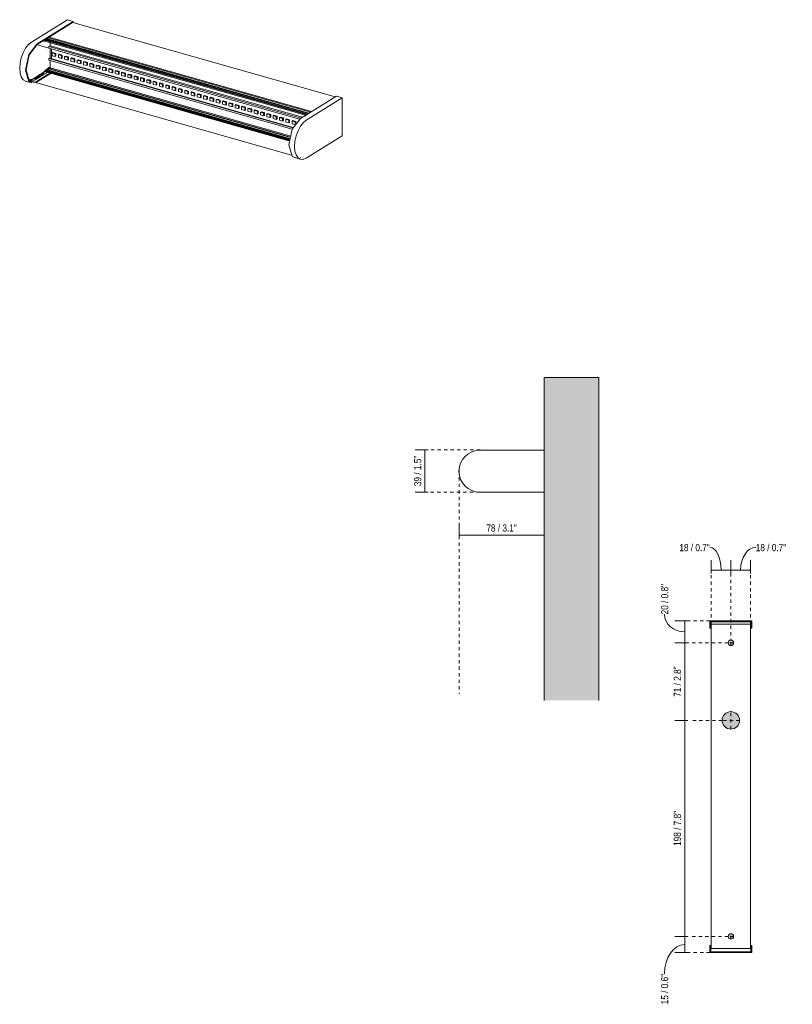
# Model space of a CAD drawing. Header units: millimetres. Extents: x -3389 to -2431, y 24 to 6766.
# Tile 1 of 2: x -3141 to -2431, y 24 to 929. Entities that reach past the tile are written whole.
import ezdxf

# ---------------------------------------------------------------- set-up
doc = ezdxf.new("R2010")
doc.units = ezdxf.units.MM
doc.linetypes.add('Dash', pattern=[6, 3, -3])
for name, color, linetype, lineweight in [('Cotas', 7, 'Continuous', 9), ('Cotas-3', 7, 'Continuous', 9), ('Elementos de detalle', 7, 'Continuous', 9), ('Lighthing Fixture Detail Wide Black', 7, 'Continuous', 20), ('Luminarias', 7, 'Continuous', 20), ('Muros', 7, 'Continuous', 9), ('Patrón de corte', 7, 'Continuous', 9)]:
    doc.layers.add(name, color=color, linetype=linetype, lineweight=lineweight)
doc.layers.add('Lighthing Fixture Dim Grey Dash', color=7, linetype='Dash', lineweight=9, true_color=0xd2d2d2)
doc.styles.add('Arial Narrow', font='ARIALN.TTF', dxfattribs={"height": 6.6})
doc.dimstyles.new('FARO_-_2_2mm_Arial_Narrow_mm_Inch_Left', dxfattribs={"dimscale": 304.8, "dimtxt": 6.754644, "dimasz": 0, "dimexe": 0.029528, "dimexo": 0.0625, "dimgap": 0.004921, "dimtad": 1, "dimdec": 0, "dimzin": 0, "dimdsep": 46, "dimtxsty": 'Arial Narrow', "dimblk1": 'NONE', "dimblk2": 'NONE', "dimsah": 1, "dimcen": 0.09, "dimadec": 0, "dimazin": 0, "dimtfac": 1, "dimtdec": 4, "dimtix": 1, "dimtmove": 0, "dimatfit": 3, "dimfxl": 0.009843, "dimfxlon": 1, "dimtvp": 1, "dimtolj": 1, "dimtzin": 0, "dimarcsym": 2})
doc.dimstyles.new('FARO_-_2_2mm_Arial_Narrow_mm_Inch_Left_1', dxfattribs={"dimscale": 304.8, "dimtxt": 6.754644, "dimasz": 0, "dimexe": 0.029528, "dimexo": 0.0625, "dimgap": 0.004921, "dimtad": 1, "dimdec": 0, "dimzin": 0, "dimdsep": 46, "dimtxsty": 'Arial Narrow', "dimblk1": 'NONE', "dimblk2": 'NONE', "dimsah": 1, "dimcen": 0.09, "dimadec": 0, "dimazin": 0, "dimtfac": 1, "dimtdec": 4, "dimtix": 1, "dimtmove": 1, "dimatfit": 3, "dimfxl": 0.009843, "dimfxlon": 1, "dimtvp": 1, "dimtolj": 1, "dimtzin": 0, "dimarcsym": 2})

# ---------------------------------------------------------------- blocks, each defined once
blk = doc.blocks.new('63520 - 63520 TIDE 300 Black wall lamp-581954-00 Isometrico PDF')
at = {"layer": 'Luminarias', "color": 9, "lineweight": 9, "true_color": 0xc0c0c0}
for p, q in [((-7443.52, 907.94), (-7410.47, 928.53)), ((-7438.13, 906.41), (-7405.08, 927)), ((-7438.13, 905.7), (-7405.08, 926.28)), ((-7410.47, 928.53), (-7405.08, 927)), ((-7405.54, 926), (-7164.64, 857.63)), ((-7405.08, 927), (-7405.08, 926.28)), ((-7197.27, 837.16), (-7438.3, 905.56)), ((-7427.21, 912.49), (-7186.31, 844.13)), ((-7186.23, 844.17), (-7427.14, 912.54)), ((-7448.77, 871.96), (-7448.19, 871.79)), ((-7448.19, 871.79), (-7443.38, 870.43)), ((-7445.44, 872.51), (-7445.31, 872.53)), ((-7444.94, 872.41), (-7204.78, 804.25)), ((-7163.39, 858.41), (-7196.43, 837.82)), ((-7158, 856.88), (-7191.04, 836.29)), ((-7163.39, 858.41), (-7158, 856.88)), ((-7158, 821.95), (-7158, 856.88)), ((-7191.04, 801.36), (-7158, 821.95)), ((-7201.69, 801.84), (-7196.88, 800.47)), ((-7196.88, 800.47), (-7196.3, 800.31)), ((-7196.68, 801.95), (-7196.28, 801.84))]:
    blk.add_line(p, q, dxfattribs=at)
at = {"layer": 'Luminarias', "color": 7, "lineweight": 9, "true_color": 0xfbfbfb}
for p, q in [((-7431.97, 909.39), (-7432.09, 909.46)), ((-7431.14, 908.79), (-7431.34, 908.8)), ((-7430.87, 908.87), (-7431.1, 908.79)), ((-7430.65, 909.01), (-7430.84, 908.88)), ((-7430.6, 909.05), (-7430.65, 909.01)), ((-7427.52, 910.35), (-7429.14, 909.77)), ((-7427.4, 910.49), (-7427.52, 910.35)), ((-7188.77, 842.59), (-7427.52, 910.35)), ((-7426.26, 908.95), (-7426.26, 910.17)), ((-7426.26, 907.77), (-7426.26, 907.82)), ((-7426.26, 907.57), (-7426.26, 907.77)), ((-7426.26, 907.41), (-7426.26, 907.56)), ((-7426.26, 907.36), (-7426.26, 907.41)), ((-7204.08, 827.88), (-7427.38, 891.25)), ((-7431.76, 878.54), (-7440.02, 873.39)), ((-7428.35, 877.57), (-7437.24, 872.04)), ((-7429.14, 877.8), (-7436.97, 872.93)), ((-7431.8, 880.5), (-7431.61, 880.62)), ((-7431.33, 878.81), (-7431.71, 878.57)), ((-7431.61, 880.62), (-7431.08, 880.95)), ((-7430.77, 879.15), (-7431.33, 878.81)), ((-7431.08, 880.95), (-7430.6, 881.25)), ((-7430.12, 879.56), (-7430.77, 879.15)), ((-7430.6, 881.25), (-7430.18, 881.51)), ((-7430.17, 881.51), (-7430.4, 881.3)), ((-7430.4, 881.3), (-7430.4, 881.2)), ((-7206.88, 817.87), (-7430.4, 881.3)), ((-7430.4, 881.19), (-7430.4, 880.76)), ((-7430.4, 880.76), (-7430.4, 880.54)), ((-7430.4, 880.54), (-7430.09, 880.67)), ((-7206.99, 817.14), (-7430.4, 880.54)), ((-7430.18, 881.51), (-7429.84, 881.72)), ((-7429.9, 881.74), (-7430.17, 881.51)), ((-7429.41, 880), (-7430.12, 879.56)), ((-7430.09, 880.67), (-7429.44, 880.92)), ((-7429.72, 881.9), (-7429.9, 881.74)), ((-7429.84, 881.72), (-7429.61, 881.87)), ((-7427.69, 883.67), (-7429.72, 881.9)), ((-7429.61, 881.87), (-7428.83, 882.35)), ((-7429.44, 880.92), (-7428.88, 881.14)), ((-7429.13, 880.18), (-7429.41, 880)), ((-7428.72, 878.06), (-7429.14, 877.8)), ((-7428.83, 882.49), (-7427.83, 883.39)), ((-7428.83, 881.65), (-7428.83, 882.49)), ((-7206.62, 819.43), (-7428.83, 882.49)), ((-7428.83, 881.44), (-7428.83, 881.65)), ((-7428.83, 881.16), (-7428.83, 881.43)), ((-7428.16, 878.41), (-7428.71, 878.07)), ((-7427.92, 877.84), (-7428.34, 877.58)), ((-7427.51, 878.82), (-7428.15, 878.42)), ((-7427.37, 878.19), (-7427.91, 877.85)), ((-7206.43, 820.56), (-7427.83, 883.39)), ((-7427.19, 883.24), (-7427.69, 883.67)), ((-7206.38, 820.86), (-7427.69, 883.67)), ((-7426.8, 879.26), (-7427.5, 878.82)), ((-7427.37, 883.26), (-7427.29, 883.31)), ((-7426.72, 878.59), (-7427.36, 878.19)), ((-7427.02, 883.48), (-7426.26, 883.95)), ((-7426.51, 879.44), (-7426.79, 879.26)), ((-7426.01, 879.03), (-7426.68, 878.62)), ((-7426.26, 884.31), (-7426.26, 884.36)), ((-7426.26, 883.26), (-7426.26, 884.31)), ((-7425.72, 879.21), (-7426, 879.04)), ((-7444.61, 873.56), (-7442.45, 873.48)), ((-7443.64, 873.17), (-7443.07, 873.49)), ((-7440.9, 872.91), (-7441.66, 872.59)), ((-7440.02, 873.39), (-7440.89, 872.91)), ((-7438.13, 872.2), (-7438.84, 871.89)), ((-7438.07, 872.24), (-7438.13, 872.2)), ((-7436.99, 872.91), (-7438.03, 872.26)), ((-7437.28, 872.01), (-7437.85, 871.66))]:
    blk.add_line(p, q, dxfattribs=at)
at = {"layer": 'Luminarias', "color": 7, "lineweight": 9, "true_color": 0xefefef}
for p, q in [((-7431.73, 909.12), (-7431.97, 909.39)), ((-7431.35, 908.8), (-7191.67, 840.78)), ((-7430.32, 909.34), (-7430.58, 909.07)), ((-7430.4, 910.13), (-7428.56, 910.82)), ((-7430.4, 910.51), (-7430.4, 910.13)), ((-7189.92, 841.88), (-7430.4, 910.13)), ((-7429.14, 909.77), (-7430.32, 909.34)), ((-7190.76, 841.35), (-7430.32, 909.34)), ((-7189.08, 842.4), (-7429.99, 910.77)), ((-7428.83, 910.9), (-7428.83, 911.49)), ((-7188.58, 842.71), (-7428.83, 910.9)), ((-7187.15, 843.6), (-7428.06, 911.97)), ((-7427.38, 903.95), (-7426.26, 904.65)), ((-7426.26, 907.82), (-7426.26, 908.95)), ((-7426.26, 904.65), (-7426.26, 907.36)), ((-7194.67, 838.92), (-7426.26, 904.65)), ((-7427.38, 902.36), (-7427.38, 903.95)), ((-7195.78, 838.22), (-7427.38, 903.95)), ((-7197.37, 837.09), (-7427.38, 902.36)), ((-7426.26, 892.92), (-7426.26, 902.04)), ((-7425.16, 892.61), (-7425.16, 901.73)), ((-7423.92, 898.39), (-7424.59, 897.98)), ((-7421.69, 897.15), (-7424.59, 897.98)), ((-7424.59, 897.98), (-7424.59, 895.44)), ((-7424.59, 895.44), (-7421.69, 894.61)), ((-7423.92, 898.39), (-7421.02, 897.57)), ((-7421.02, 897.57), (-7421.69, 897.15)), ((-7421.69, 894.61), (-7421.69, 897.15)), ((-7421.02, 897.57), (-7421.02, 895.03)), ((-7418.12, 896.75), (-7418.79, 896.33)), ((-7415.89, 895.51), (-7418.79, 896.33)), ((-7418.79, 896.33), (-7418.79, 893.79)), ((-7418.12, 896.75), (-7415.21, 895.92)), ((-7415.21, 895.92), (-7415.89, 895.51)), ((-7415.89, 892.97), (-7415.89, 895.51)), ((-7415.21, 895.92), (-7415.21, 893.38)), ((-7427.38, 892.84), (-7426.93, 893.12)), ((-7427.38, 891.25), (-7427.38, 892.84)), ((-7203.38, 829.27), (-7427.38, 892.84)), ((-7203.2, 829.62), (-7426.93, 893.12)), ((-7426.26, 884.36), (-7426.26, 890.91)), ((-7421.69, 894.61), (-7421.02, 895.03)), ((-7418.79, 893.79), (-7415.89, 892.97)), ((-7415.89, 892.97), (-7415.21, 893.38)), ((-7415.21, 893.38), (-7415.25, 893.39)), ((-7412.31, 895.1), (-7412.99, 894.68)), ((-7410.08, 893.86), (-7412.99, 894.68)), ((-7412.99, 894.68), (-7412.99, 892.14)), ((-7412.99, 892.14), (-7410.08, 891.32)), ((-7412.31, 895.1), (-7409.41, 894.28)), ((-7409.41, 894.28), (-7410.08, 893.86)), ((-7410.08, 891.34), (-7410.08, 893.86)), ((-7410.06, 891.33), (-7409.41, 891.74)), ((-7409.41, 894.28), (-7409.41, 891.74)), ((-7406.51, 893.45), (-7407.18, 893.04)), ((-7404.28, 892.21), (-7407.18, 893.04)), ((-7407.18, 893.04), (-7407.18, 890.5)), ((-7407.18, 890.5), (-7404.28, 889.67)), ((-7406.51, 893.45), (-7403.61, 892.63)), ((-7403.61, 892.63), (-7404.28, 892.21)), ((-7404.28, 889.67), (-7404.28, 892.21)), ((-7404.28, 889.67), (-7403.61, 890.09)), ((-7403.61, 892.63), (-7403.61, 890.09)), ((-7400.71, 891.81), (-7401.38, 891.39)), ((-7398.48, 890.57), (-7401.38, 891.39)), ((-7401.38, 891.39), (-7401.38, 888.85)), ((-7401.38, 888.85), (-7398.48, 888.03)), ((-7400.71, 891.81), (-7397.81, 890.98)), ((-7397.81, 890.98), (-7398.48, 890.57)), ((-7398.48, 888.03), (-7398.48, 890.57)), ((-7398.48, 888.03), (-7397.81, 888.44)), ((-7397.81, 890.98), (-7397.81, 888.44)), ((-7394.91, 890.16), (-7395.58, 889.74)), ((-7392.68, 888.92), (-7395.58, 889.74)), ((-7395.58, 889.74), (-7395.58, 887.2)), ((-7395.58, 887.2), (-7392.68, 886.38)), ((-7394.91, 890.16), (-7392.01, 889.34)), ((-7392.01, 889.34), (-7392.68, 888.92)), ((-7392.68, 886.38), (-7392.68, 888.92)), ((-7392.68, 886.38), (-7392.01, 886.8)), ((-7392.01, 889.34), (-7392.01, 886.8)), ((-7389.11, 888.51), (-7389.78, 888.1)), ((-7386.88, 887.27), (-7389.78, 888.1)), ((-7389.78, 888.1), (-7389.78, 885.56)), ((-7389.11, 888.51), (-7386.2, 887.69)), ((-7386.2, 887.69), (-7386.88, 887.27)), ((-7386.88, 884.73), (-7386.88, 887.27)), ((-7386.2, 887.69), (-7386.2, 885.15)), ((-7383.3, 886.87), (-7383.97, 886.45)), ((-7381.07, 885.63), (-7383.97, 886.45)), ((-7383.97, 886.45), (-7383.97, 883.91)), ((-7383.3, 886.87), (-7380.4, 886.04)), ((-7442.94, 873.56), (-7431.8, 880.5)), ((-7440.02, 874.48), (-7432.96, 878.88)), ((-7431.34, 881.46), (-7431.1, 881.77)), ((-7430.32, 882.19), (-7427.52, 884.67)), ((-7206.73, 818.73), (-7430.32, 882.19)), ((-7206.11, 821.83), (-7427.52, 884.67)), ((-7206.1, 821.88), (-7427.34, 884.67)), ((-7389.78, 885.56), (-7386.88, 884.73)), ((-7386.88, 884.73), (-7386.2, 885.15)), ((-7383.97, 883.91), (-7381.07, 883.09)), ((-7380.4, 886.04), (-7381.07, 885.63)), ((-7381.07, 883.09), (-7381.07, 885.63)), ((-7381.07, 883.09), (-7380.4, 883.5)), ((-7380.4, 886.04), (-7380.4, 883.5)), ((-7377.5, 885.22), (-7378.17, 884.8)), ((-7375.27, 883.98), (-7378.17, 884.8)), ((-7378.17, 884.8), (-7378.17, 882.26)), ((-7378.17, 882.26), (-7375.27, 881.44)), ((-7377.5, 885.22), (-7374.6, 884.4)), ((-7374.6, 884.4), (-7375.27, 883.98)), ((-7375.27, 881.44), (-7375.27, 883.98)), ((-7375.27, 881.44), (-7374.6, 881.86)), ((-7374.6, 884.4), (-7374.6, 881.86)), ((-7371.7, 883.57), (-7372.37, 883.16)), ((-7369.47, 882.33), (-7372.37, 883.16)), ((-7372.37, 883.16), (-7372.37, 880.62)), ((-7372.37, 880.62), (-7369.47, 879.79)), ((-7371.7, 883.57), (-7368.8, 882.75)), ((-7368.8, 882.75), (-7369.47, 882.33)), ((-7369.47, 879.79), (-7369.47, 882.33)), ((-7369.47, 879.79), (-7368.8, 880.21)), ((-7368.8, 882.75), (-7368.8, 880.25)), ((-7365.9, 881.93), (-7366.57, 881.51)), ((-7363.67, 880.69), (-7366.57, 881.51)), ((-7366.57, 881.51), (-7366.57, 878.97)), ((-7366.57, 878.97), (-7363.67, 878.15)), ((-7365.9, 881.93), (-7363, 881.11)), ((-7363, 881.11), (-7363.67, 880.69)), ((-7363.67, 878.15), (-7363.67, 880.69)), ((-7363.67, 878.15), (-7363, 878.56)), ((-7363, 881.11), (-7363, 878.56)), ((-7360.1, 880.28), (-7360.77, 879.86)), ((-7357.87, 879.04), (-7360.77, 879.86)), ((-7360.77, 879.86), (-7360.77, 877.32)), ((-7360.77, 877.32), (-7357.87, 876.5)), ((-7360.1, 880.28), (-7357.19, 879.46)), ((-7357.19, 879.46), (-7357.87, 879.04)), ((-7357.87, 876.5), (-7357.87, 879.04)), ((-7357.19, 879.46), (-7357.19, 876.92)), ((-7354.29, 878.64), (-7354.96, 878.22)), ((-7352.06, 877.39), (-7354.96, 878.22)), ((-7354.96, 878.22), (-7354.96, 875.68)), ((-7354.29, 878.6), (-7354.29, 878.64)), ((-7354.29, 878.64), (-7351.39, 877.81)), ((-7351.39, 877.81), (-7352.06, 877.39)), ((-7352.06, 874.85), (-7352.06, 877.39)), ((-7351.39, 877.81), (-7351.39, 875.27)), ((-7447.41, 875.69), (-7447.35, 875.61)), ((-7445.31, 872.53), (-7444.43, 872.81)), ((-7444.72, 873.59), (-7444.61, 873.56)), ((-7444.4, 872.82), (-7443.64, 873.17)), ((-7443.07, 873.49), (-7442.94, 873.56)), ((-7442.45, 873.48), (-7440.02, 874.48)), ((-7438.86, 871.88), (-7440.89, 871.28)), ((-7439.46, 870.79), (-7438.13, 871.48)), ((-7437.86, 871.65), (-7438.13, 871.48)), ((-7357.87, 876.5), (-7357.19, 876.92)), ((-7354.96, 875.68), (-7352.06, 874.85)), ((-7352.06, 874.85), (-7351.39, 875.27)), ((-7348.49, 876.99), (-7349.16, 876.57)), ((-7346.26, 875.75), (-7349.16, 876.57)), ((-7349.16, 876.57), (-7349.16, 874.03)), ((-7349.16, 874.03), (-7346.26, 873.21)), ((-7348.49, 876.99), (-7345.59, 876.17)), ((-7345.59, 876.17), (-7346.26, 875.75)), ((-7346.26, 873.21), (-7346.26, 875.75)), ((-7346.26, 873.21), (-7345.59, 873.62)), ((-7345.59, 876.17), (-7345.59, 873.62)), ((-7342.69, 875.34), (-7343.36, 874.92)), ((-7340.46, 874.1), (-7343.36, 874.92)), ((-7343.36, 874.92), (-7343.36, 872.38)), ((-7343.36, 872.38), (-7340.46, 871.56)), ((-7342.69, 875.34), (-7339.79, 874.52)), ((-7339.79, 874.52), (-7340.46, 874.1)), ((-7340.46, 871.56), (-7340.46, 874.1)), ((-7340.46, 871.56), (-7339.79, 871.98)), ((-7339.79, 874.52), (-7339.79, 871.98)), ((-7336.89, 873.7), (-7337.56, 873.28)), ((-7334.66, 872.45), (-7337.56, 873.28)), ((-7337.56, 873.28), (-7337.56, 870.74)), ((-7337.56, 870.74), (-7334.66, 869.91)), ((-7336.89, 873.7), (-7333.99, 872.87)), ((-7333.99, 872.87), (-7334.66, 872.45)), ((-7334.66, 869.91), (-7334.66, 872.45)), ((-7334.66, 869.91), (-7333.99, 870.33)), ((-7333.99, 872.87), (-7333.99, 870.33)), ((-7331.08, 872.05), (-7331.76, 871.63)), ((-7328.86, 870.81), (-7331.76, 871.63)), ((-7331.76, 871.63), (-7331.76, 869.09)), ((-7331.76, 869.09), (-7328.86, 868.27)), ((-7331.08, 872.05), (-7328.18, 871.23)), ((-7328.18, 871.23), (-7328.86, 870.81)), ((-7328.86, 868.27), (-7328.86, 870.81)), ((-7328.86, 868.27), (-7328.18, 868.68)), ((-7328.18, 871.23), (-7328.18, 868.68)), ((-7325.28, 870.4), (-7325.95, 869.98)), ((-7323.05, 869.16), (-7325.95, 869.98)), ((-7325.95, 869.98), (-7325.95, 867.44)), ((-7325.28, 870.4), (-7322.38, 869.58)), ((-7322.38, 869.58), (-7323.05, 869.16)), ((-7323.05, 866.62), (-7323.05, 869.16)), ((-7322.38, 869.58), (-7322.38, 867.04)), ((-7319.48, 868.76), (-7320.15, 868.34)), ((-7317.25, 867.51), (-7320.15, 868.34)), ((-7320.15, 868.34), (-7320.15, 865.8)), ((-7319.48, 868.76), (-7316.58, 867.93)), ((-7325.95, 867.44), (-7323.05, 866.62)), ((-7323.05, 866.62), (-7322.38, 867.04)), ((-7320.12, 865.82), (-7320.15, 865.8)), ((-7320.15, 865.8), (-7317.25, 864.97)), ((-7316.58, 867.93), (-7317.25, 867.51)), ((-7317.25, 864.97), (-7317.25, 867.51)), ((-7317.25, 864.97), (-7316.58, 865.39)), ((-7316.58, 867.93), (-7316.58, 865.39)), ((-7313.68, 867.11), (-7314.35, 866.69)), ((-7311.45, 865.87), (-7314.35, 866.69)), ((-7314.35, 866.69), (-7314.35, 864.15)), ((-7314.35, 864.15), (-7311.45, 863.33)), ((-7313.68, 867.11), (-7310.78, 866.29)), ((-7310.78, 866.29), (-7311.45, 865.87)), ((-7311.45, 863.33), (-7311.45, 865.87)), ((-7311.45, 863.33), (-7310.78, 863.75)), ((-7310.78, 866.29), (-7310.78, 863.75)), ((-7307.88, 865.46), (-7308.55, 865.04)), ((-7305.65, 864.22), (-7308.55, 865.04)), ((-7308.55, 865.04), (-7308.55, 862.5)), ((-7308.55, 862.5), (-7305.65, 861.68)), ((-7307.88, 865.46), (-7304.98, 864.64)), ((-7304.98, 864.64), (-7305.65, 864.22)), ((-7305.65, 861.68), (-7305.65, 864.22)), ((-7305.65, 861.68), (-7304.98, 862.1)), ((-7304.98, 864.64), (-7304.98, 862.1)), ((-7302.07, 863.82), (-7302.75, 863.4)), ((-7299.84, 862.57), (-7302.75, 863.4)), ((-7302.75, 863.4), (-7302.75, 860.86)), ((-7302.75, 860.86), (-7299.84, 860.03)), ((-7302.07, 863.82), (-7299.17, 862.99)), ((-7299.17, 862.99), (-7299.84, 862.57)), ((-7299.84, 860.03), (-7299.84, 862.57)), ((-7299.84, 860.03), (-7299.17, 860.45)), ((-7299.17, 862.99), (-7299.17, 860.45)), ((-7296.27, 862.17), (-7296.94, 861.75)), ((-7294.04, 860.93), (-7296.94, 861.75)), ((-7296.94, 861.75), (-7296.94, 859.21)), ((-7296.94, 859.21), (-7294.04, 858.39)), ((-7296.27, 862.17), (-7293.37, 861.35)), ((-7293.37, 861.35), (-7294.04, 860.93)), ((-7294.04, 858.39), (-7294.04, 860.93)), ((-7293.37, 861.35), (-7293.37, 858.81)), ((-7290.47, 860.52), (-7291.14, 860.1)), ((-7288.24, 859.28), (-7291.14, 860.1)), ((-7291.14, 860.1), (-7291.14, 857.56)), ((-7290.47, 860.52), (-7287.57, 859.7)), ((-7287.57, 859.7), (-7288.24, 859.28)), ((-7288.24, 856.74), (-7288.24, 859.28)), ((-7287.57, 859.7), (-7287.57, 857.16)), ((-7294.04, 858.39), (-7293.37, 858.81)), ((-7291.14, 857.56), (-7288.24, 856.74)), ((-7288.24, 856.74), (-7287.57, 857.16)), ((-7284.67, 858.88), (-7285.34, 858.46)), ((-7282.44, 857.63), (-7285.34, 858.46)), ((-7285.34, 858.46), (-7285.34, 855.92)), ((-7285.34, 855.92), (-7282.44, 855.09)), ((-7284.67, 858.88), (-7281.77, 858.05)), ((-7281.77, 858.05), (-7282.44, 857.63)), ((-7282.44, 855.09), (-7282.44, 857.63)), ((-7282.44, 855.09), (-7281.77, 855.51)), ((-7281.77, 858.05), (-7281.77, 855.51)), ((-7278.87, 857.23), (-7279.54, 856.81)), ((-7276.64, 855.99), (-7279.54, 856.81)), ((-7279.54, 856.81), (-7279.54, 854.27)), ((-7279.54, 854.27), (-7276.64, 853.45)), ((-7278.87, 857.23), (-7275.97, 856.41)), ((-7275.97, 856.41), (-7276.64, 855.99)), ((-7276.64, 853.45), (-7276.64, 855.99)), ((-7276.64, 853.45), (-7275.97, 853.87)), ((-7275.97, 856.41), (-7275.97, 853.87)), ((-7273.06, 855.58), (-7273.74, 855.16)), ((-7270.83, 854.34), (-7273.74, 855.16)), ((-7273.74, 855.16), (-7273.74, 852.62)), ((-7273.74, 852.62), (-7270.83, 851.8)), ((-7273.06, 855.58), (-7270.16, 854.76)), ((-7270.16, 854.76), (-7270.83, 854.34)), ((-7270.83, 851.8), (-7270.83, 854.34)), ((-7270.83, 851.8), (-7270.16, 852.22)), ((-7270.16, 854.76), (-7270.16, 852.22)), ((-7267.26, 853.94), (-7267.93, 853.52)), ((-7265.03, 852.69), (-7267.93, 853.52)), ((-7267.93, 853.52), (-7267.93, 850.98)), ((-7267.93, 850.98), (-7265.03, 850.15)), ((-7267.26, 853.94), (-7264.36, 853.11)), ((-7264.36, 853.11), (-7265.03, 852.69)), ((-7265.03, 850.15), (-7265.03, 852.69)), ((-7265.03, 850.15), (-7264.36, 850.57)), ((-7264.36, 853.11), (-7264.36, 850.57)), ((-7261.46, 852.29), (-7262.13, 851.87)), ((-7259.23, 851.05), (-7262.13, 851.87)), ((-7262.13, 851.87), (-7262.13, 849.33)), ((-7261.46, 852.29), (-7258.56, 851.47)), ((-7258.56, 851.47), (-7259.23, 851.05)), ((-7259.23, 848.51), (-7259.23, 851.05)), ((-7258.56, 851.47), (-7258.56, 848.93)), ((-7255.66, 850.64), (-7256.33, 850.22)), ((-7253.43, 849.4), (-7256.33, 850.22)), ((-7256.33, 850.22), (-7256.33, 847.68)), ((-7255.66, 850.64), (-7252.76, 849.82)), ((-7262.13, 849.33), (-7259.23, 848.51)), ((-7259.23, 848.51), (-7258.56, 848.93)), ((-7256.33, 847.68), (-7253.43, 846.86)), ((-7252.76, 849.82), (-7253.43, 849.4)), ((-7253.43, 846.86), (-7253.43, 849.4)), ((-7253.43, 846.86), (-7252.76, 847.28)), ((-7252.76, 849.82), (-7252.76, 847.28)), ((-7249.86, 849), (-7250.53, 848.58)), ((-7247.63, 847.75), (-7250.53, 848.58)), ((-7250.53, 848.58), (-7250.53, 846.04)), ((-7250.53, 846.04), (-7247.63, 845.21)), ((-7249.86, 849), (-7246.96, 848.17)), ((-7246.96, 848.17), (-7247.63, 847.75)), ((-7247.63, 845.21), (-7247.63, 847.71)), ((-7247.63, 845.21), (-7246.96, 845.63)), ((-7246.96, 848.17), (-7246.96, 845.63)), ((-7241.82, 846.11), (-7244.73, 846.93)), ((-7244.73, 846.93), (-7244.73, 844.39)), ((-7244.73, 844.39), (-7241.82, 843.57)), ((-7244.05, 847.35), (-7244.72, 846.93)), ((-7244.05, 847.35), (-7241.15, 846.53)), ((-7241.15, 846.53), (-7241.82, 846.11)), ((-7241.82, 843.57), (-7241.82, 846.11)), ((-7241.82, 843.57), (-7241.15, 843.99)), ((-7241.15, 846.53), (-7241.15, 843.99)), ((-7238.25, 845.7), (-7238.92, 845.28)), ((-7236.02, 844.46), (-7238.92, 845.28)), ((-7238.92, 845.28), (-7238.92, 842.74)), ((-7238.92, 842.74), (-7236.02, 841.92)), ((-7238.25, 845.7), (-7235.35, 844.88)), ((-7235.87, 844.56), (-7236.02, 844.46)), ((-7236.02, 841.92), (-7236.02, 844.46)), ((-7236.02, 841.92), (-7235.35, 842.34)), ((-7235.35, 844.88), (-7235.86, 844.56)), ((-7235.35, 844.88), (-7235.35, 842.34)), ((-7232.45, 844.06), (-7233.12, 843.64)), ((-7230.22, 842.81), (-7233.12, 843.64)), ((-7233.12, 843.64), (-7233.12, 841.1)), ((-7233.12, 841.1), (-7230.22, 840.27)), ((-7232.45, 844.06), (-7229.55, 843.23)), ((-7229.55, 843.23), (-7230.22, 842.81)), ((-7230.22, 840.27), (-7230.22, 842.81)), ((-7229.55, 843.23), (-7229.55, 840.69)), ((-7226.65, 842.41), (-7227.32, 841.99)), ((-7224.42, 841.17), (-7227.32, 841.99)), ((-7227.32, 841.99), (-7227.32, 839.45)), ((-7226.65, 842.41), (-7223.75, 841.59)), ((-7223.75, 841.59), (-7224.42, 841.17)), ((-7224.42, 838.63), (-7224.42, 841.17)), ((-7223.75, 841.59), (-7223.75, 839.05)), ((-7230.22, 840.27), (-7229.55, 840.69)), ((-7227.32, 839.45), (-7224.42, 838.63)), ((-7224.42, 838.63), (-7223.75, 839.05)), ((-7220.85, 840.76), (-7221.52, 840.34)), ((-7218.62, 839.52), (-7221.52, 840.34)), ((-7221.52, 840.34), (-7221.52, 837.8)), ((-7221.52, 837.8), (-7218.62, 836.98)), ((-7220.85, 840.76), (-7217.94, 839.94)), ((-7217.94, 839.94), (-7218.62, 839.52)), ((-7218.62, 836.98), (-7218.62, 839.52)), ((-7218.62, 836.98), (-7217.94, 837.4)), ((-7217.94, 839.94), (-7217.94, 837.4)), ((-7215.04, 839.12), (-7215.72, 838.7)), ((-7212.81, 837.87), (-7215.72, 838.7)), ((-7215.72, 838.7), (-7215.72, 836.16)), ((-7215.72, 836.16), (-7212.81, 835.33)), ((-7215.04, 839.12), (-7212.14, 838.29)), ((-7212.14, 838.29), (-7212.81, 837.87)), ((-7212.81, 835.33), (-7212.81, 837.87)), ((-7212.81, 835.33), (-7212.14, 835.75)), ((-7212.14, 838.29), (-7212.14, 835.75)), ((-7209.24, 837.47), (-7209.91, 837.05)), ((-7207.01, 836.23), (-7209.91, 837.05)), ((-7209.91, 837.05), (-7209.91, 834.51)), ((-7209.91, 834.51), (-7207.01, 833.69)), ((-7209.24, 837.47), (-7206.34, 836.65)), ((-7206.36, 836.63), (-7207.01, 836.23)), ((-7207.01, 833.69), (-7207.01, 836.23)), ((-7207.01, 833.69), (-7206.34, 834.11)), ((-7206.34, 836.63), (-7206.34, 834.11)), ((-7203.44, 835.82), (-7204.11, 835.4)), ((-7201.21, 834.58), (-7204.11, 835.4)), ((-7204.11, 835.4), (-7204.11, 832.86)), ((-7204.11, 832.86), (-7201.72, 832.19)), ((-7203.44, 835.82), (-7200.54, 835)), ((-7200.54, 835), (-7201.21, 834.58)), ((-7201.21, 832.94), (-7201.21, 834.58)), ((-7200.54, 835), (-7200.54, 833.92))]:
    blk.add_line(p, q, dxfattribs=at)
at = {"layer": 'Luminarias', "color": 7, "lineweight": 9, "true_color": 0xfefefe}
for p, q in [((-7428.89, 880.33), (-7429.13, 880.18)), ((-7206.83, 818.14), (-7428.86, 881.15)), ((-7428.86, 881.14), (-7428.86, 880.76)), ((-7428.86, 880.76), (-7428.86, 880.34)), ((-7279.35, 837.91), (-7428.86, 880.34)), ((-7428.83, 880.75), (-7428.83, 881.13)), ((-7428.83, 880.36), (-7428.83, 880.75)), ((-7206.96, 817.39), (-7428.83, 880.36)), ((-7427.29, 883.31), (-7427.02, 883.48)), ((-7427.11, 883.48), (-7427.19, 883.24)), ((-7426.28, 879.58), (-7426.51, 879.44)), ((-7426.22, 879.62), (-7426.27, 879.59)), ((-7426.26, 882.97), (-7426.26, 883.26)), ((-7425.48, 879.36), (-7425.72, 879.21)), ((-7279.3, 837.9), (-7279.35, 837.91)), ((-7206.96, 817.37), (-7279.3, 837.9))]:
    blk.add_line(p, q, dxfattribs=at)
at = {"layer": 'Luminarias', "color": 9, "lineweight": 9, "true_color": 0xc0c0c0}
for points in [[(-7448.9, 872, 0), (-7451.13, 873.38, 0), (-7452.84, 875.93, 0), (-7453.92, 879.48, 0), (-7454.29, 883.77, 0), (-7453.92, 888.52, 0), (-7452.84, 893.4, 0), (-7451.13, 898.08, 0), (-7448.9, 902.25, 0), (-7446.3, 905.61, 0), (-7443.52, 907.94, 0)], [(-7438.13, 906.41, 0), (-7445.74, 896.55, 0), (-7448.9, 882.24, 0), (-7445.74, 871.85, 0), (-7439.48, 870.78, 0)], [(-7440.92, 871.27, 0), (-7445.43, 872.56, 0), (-7448.46, 882.51, 0), (-7445.43, 896.24, 0), (-7438.13, 905.7, 0)], [(-7444.94, 872.41, 0), (-7445.06, 872.44, 0), (-7445.63, 872.66, 0)], [(-7201.28, 801.74, 0), (-7204.05, 803.26, 0), (-7207.2, 813.65, 0), (-7204.05, 827.96, 0), (-7196.43, 837.82, 0)], [(-7191.04, 836.29, 0), (-7193.83, 833.96, 0), (-7196.43, 830.6, 0), (-7198.66, 826.43, 0), (-7200.37, 821.75, 0), (-7201.45, 816.87, 0), (-7201.81, 812.12, 0), (-7201.45, 807.82, 0), (-7200.37, 804.28, 0), (-7198.66, 801.73, 0), (-7196.43, 800.35, 0), (-7193.83, 800.22, 0), (-7191.04, 801.36, 0)]]:
    blk.add_polyline3d(points, dxfattribs=at)
at = {"layer": 'Luminarias', "color": 7, "lineweight": 9, "true_color": 0xefefef}
for points in [[(-7431.34, 908.8, 0), (-7431.56, 908.91, 0), (-7431.73, 909.12, 0)], [(-7432.94, 878.89, 0), (-7432.61, 879.17, 0), (-7432.27, 879.58, 0), (-7431.97, 880.08, 0), (-7431.73, 880.66, 0)], [(-7431.73, 880.66, 0), (-7431.56, 881.08, 0), (-7431.34, 881.46, 0)], [(-7431.1, 881.77, 0), (-7430.84, 882, 0), (-7430.58, 882.14, 0), (-7430.32, 882.19, 0)], [(-7427.52, 884.67, 0), (-7427.39, 884.68, 0), (-7427.34, 884.67, 0)], [(-7447.33, 875.59, 0), (-7446.67, 874.8, 0), (-7444.72, 873.59, 0)], [(-7441.67, 872.58, 0), (-7442.63, 872.32, 0), (-7444.94, 872.41, 0)]]:
    blk.add_polyline3d(points, dxfattribs=at)
at = {"layer": 'Luminarias', "color": 7, "lineweight": 9, "true_color": 0xfbfbfb}
for points in [[(-7427.34, 884.67, 0), (-7427.26, 884.64, 0), (-7427.2, 884.59, 0)], [(-7427.16, 884.54, 0), (-7427.09, 884.38, 0), (-7427.04, 884.19, 0), (-7427.03, 883.97, 0), (-7427.06, 883.72, 0), (-7427.1, 883.5, 0)]]:
    blk.add_polyline3d(points, dxfattribs=at)
blk = doc.blocks.new('63520 - 63520 TIDE 300 Black wall lamp-581954-Lateral_PDF')
at = {"layer": 'Luminarias'}
for p, q in [((-3268.96, 533.15), (-3328.03, 533.15)), ((-3328.03, 494.65), (-3268.96, 494.65))]:
    blk.add_line(p, q, dxfattribs=at)
blk.add_arc((-3328.03, 513.9), 19.25, 90, 270, dxfattribs=at)
blk = doc.blocks.new('DIMBLOCK2-Lateral_PDF')
at = {"layer": 'Cotas-3', "color": 251, "true_color": 0x5b5b5b}
for p, q in [((-2768.68, 533.65), (-2777.68, 533.65)), ((-2768.68, 533.65), (-2768.68, 494.65)), ((-2768.68, 533.65), (-2765.68, 533.65)), ((-2768.68, 494.65), (-2777.68, 494.65)), ((-2768.68, 494.65), (-2765.68, 494.65))]:
    blk.add_line(p, q, dxfattribs=at)
at = {"layer": 'Cotas-3', "color": 0, "insert": (-2778.71, 500.16), "char_height": 6.6, "width": 33.5802, "attachment_point": 1, "rotation": 90, "line_spacing_factor": 0.974696, "style": 'Arial Narrow'}
blk.add_mtext('39 / 1.5"', dxfattribs=at)
blk = doc.blocks.new('_None')
blk = doc.blocks.new('DIMBLOCK3-Lateral_PDF')
at = {"layer": 'Cotas-3', "color": 251, "true_color": 0x5b5b5b}
for p, q in [((-2737.43, 455), (-2737.43, 464)), ((-2659.12, 455), (-2659.12, 464)), ((-2737.43, 455), (-2659.12, 455)), ((-2737.43, 455), (-2737.43, 452)), ((-2659.12, 455), (-2659.12, 452))]:
    blk.add_line(p, q, dxfattribs=at)
at = {"layer": 'Cotas-3', "color": 0, "insert": (-2712.27, 465.03), "char_height": 6.6, "width": 33.5802, "attachment_point": 1, "line_spacing_factor": 0.974696, "style": 'Arial Narrow'}
blk.add_mtext('78 / 3.1"', dxfattribs=at)
blk = doc.blocks.new('DIMBLOCK4-Alzado_PDF Fixing')
at = {"layer": 'Cotas-3', "color": 251, "true_color": 0x5b5b5b}
for p, q in [((-2530.14, 86.62), (-2539.14, 86.62)), ((-2530.14, 71.78), (-2530.14, 86.62)), ((-2530.14, 86.62), (-2527.14, 86.62)), ((-2530.14, 71.78), (-2539.14, 71.78)), ((-2530.14, 71.78), (-2527.14, 71.78))]:
    blk.add_line(p, q, dxfattribs=at)
blk.add_ellipse((-2530.14, 52.31), major_axis=(0, 26.89), ratio=0.689235, start_param=0, end_param=1.570796, dxfattribs=at)
at = {"layer": 'Cotas-3', "color": 0, "insert": (-2551.84, 24.32), "char_height": 6.6, "width": 33.5802, "attachment_point": 1, "rotation": 90, "line_spacing_factor": 0.974696, "style": 'Arial Narrow'}
blk.add_mtext('15 / 0.6"', dxfattribs=at)
blk = doc.blocks.new('DIMBLOCK5-Alzado_PDF Fixing')
at = {"layer": 'Cotas-3', "color": 251, "true_color": 0x5b5b5b}
for p, q in [((-2530.14, 285.08), (-2539.14, 285.08)), ((-2530.14, 86.62), (-2530.14, 285.08)), ((-2530.14, 285.08), (-2527.14, 285.08)), ((-2530.14, 86.62), (-2539.14, 86.62)), ((-2530.14, 86.62), (-2527.14, 86.62))]:
    blk.add_line(p, q, dxfattribs=at)
at = {"layer": 'Cotas-3', "color": 0, "insert": (-2540.17, 169.77), "char_height": 6.6, "width": 38.598, "attachment_point": 1, "rotation": 90, "line_spacing_factor": 0.974696, "style": 'Arial Narrow'}
blk.add_mtext('198 / 7.8"', dxfattribs=at)
blk = doc.blocks.new('DIMBLOCK6-Alzado_PDF Fixing')
at = {"layer": 'Cotas-3', "color": 251, "true_color": 0x5b5b5b}
for p, q in [((-2530.14, 356.28), (-2539.14, 356.28)), ((-2530.14, 285.08), (-2530.14, 356.28)), ((-2530.14, 356.28), (-2527.14, 356.28)), ((-2530.14, 285.08), (-2539.14, 285.08)), ((-2530.14, 285.08), (-2527.14, 285.08))]:
    blk.add_line(p, q, dxfattribs=at)
at = {"layer": 'Cotas-3', "color": 0, "insert": (-2540.17, 306.69), "char_height": 6.6, "width": 33.5802, "attachment_point": 1, "rotation": 90, "line_spacing_factor": 0.974696, "style": 'Arial Narrow'}
blk.add_mtext('71 / 2.8"', dxfattribs=at)
blk = doc.blocks.new('DIMBLOCK7-Alzado_PDF Fixing')
at = {"layer": 'Cotas-3', "color": 251, "true_color": 0x5b5b5b}
for p, q in [((-2530.14, 376.38), (-2539.14, 376.38)), ((-2530.14, 356.28), (-2530.14, 376.38)), ((-2530.14, 376.38), (-2527.14, 376.38)), ((-2530.14, 356.28), (-2539.14, 356.28)), ((-2530.14, 356.28), (-2527.14, 356.28))]:
    blk.add_line(p, q, dxfattribs=at)
blk.add_ellipse((-2530.14, 382.39), major_axis=(18.54, 0), ratio=0.866315, start_param=3.141593, end_param=4.712389, dxfattribs=at)
at = {"layer": 'Cotas-3', "color": 0, "insert": (-2551.84, 382.39), "char_height": 6.6, "width": 33.5802, "attachment_point": 1, "rotation": 90, "line_spacing_factor": 0.974696, "style": 'Arial Narrow'}
blk.add_mtext('20 / 0.8"', dxfattribs=at)
blk = doc.blocks.new('DIMBLOCK8-Alzado_PDF Fixing')
at = {"layer": 'Cotas-3', "color": 251, "true_color": 0x5b5b5b}
for p, q in [((-2505.75, 423.06), (-2505.75, 432.06)), ((-2487.75, 423.06), (-2487.75, 432.06)), ((-2505.75, 423.06), (-2487.75, 423.06)), ((-2505.75, 423.06), (-2505.75, 420.06)), ((-2487.75, 423.06), (-2487.75, 420.06))]:
    blk.add_line(p, q, dxfattribs=at)
blk.add_ellipse((-2507.06, 423.06), major_axis=(0, 20.83), ratio=0.494796, start_param=4.712389, end_param=6.283185, dxfattribs=at)
at = {"layer": 'Cotas-3', "color": 0, "insert": (-2535.04, 447.05), "char_height": 6.6, "width": 33.5802, "attachment_point": 1, "line_spacing_factor": 0.974696, "style": 'Arial Narrow'}
blk.add_mtext('18 / 0.7"', dxfattribs=at)
blk = doc.blocks.new('DIMBLOCK9-Alzado_PDF Fixing')
at = {"layer": 'Cotas-3', "color": 251, "true_color": 0x5b5b5b}
for p, q in [((-2487.75, 423.06), (-2487.75, 432.06)), ((-2469.75, 423.06), (-2469.75, 432.06)), ((-2487.75, 423.06), (-2469.75, 423.06)), ((-2487.75, 423.06), (-2487.75, 420.06)), ((-2469.75, 423.06), (-2469.75, 420.06))]:
    blk.add_line(p, q, dxfattribs=at)
blk.add_ellipse((-2464.89, 423.06), major_axis=(0, 20.83), ratio=0.665325, start_param=0, end_param=1.570796, dxfattribs=at)
at = {"layer": 'Cotas-3', "color": 0, "insert": (-2464.89, 447.05), "char_height": 6.6, "width": 33.5802, "attachment_point": 1, "line_spacing_factor": 0.974696, "style": 'Arial Narrow'}
blk.add_mtext('18 / 0.7"', dxfattribs=at)

msp = doc.modelspace()

# ---------------------------------------------------------------- hatches: boundary and pattern name
at = {"layer": 'Elementos de detalle', "true_color": 0xc0c0c0}
h = msp.add_hatch(color=9, dxfattribs=at)
h.paths.add_polyline_path([(-2487.75, 84.12), (-2487.1, 84.21), (-2486.5, 84.46), (-2485.98, 84.85), (-2485.58, 85.37), (-2485.33, 85.97), (-2485.25, 86.62), (-2485.33, 87.27), (-2485.58, 87.87), (-2485.98, 88.39), (-2486.5, 88.79), (-2487.1, 89.04), (-2487.75, 89.12), (-2488.4, 89.04), (-2489, 88.79), (-2489.52, 88.39), (-2489.91, 87.87), (-2490.16, 87.27), (-2490.25, 86.62), (-2490.16, 85.97), (-2489.91, 85.37), (-2489.52, 84.85), (-2489, 84.46), (-2488.4, 84.21)])
h.paths.add_polyline_path([(-2487.75, 277.08), (-2485.68, 277.35), (-2483.75, 278.15), (-2482.09, 279.42), (-2480.82, 281.08), (-2480.02, 283.01), (-2479.75, 285.08), (-2480.02, 287.15), (-2480.82, 289.08), (-2482.09, 290.74), (-2483.75, 292.01), (-2485.68, 292.81), (-2487.75, 293.08), (-2489.82, 292.81), (-2491.75, 292.01), (-2493.41, 290.74), (-2494.68, 289.08), (-2495.48, 287.15), (-2495.75, 285.08), (-2495.48, 283.01), (-2494.68, 281.08), (-2493.41, 279.42), (-2491.75, 278.15), (-2489.82, 277.35)])
h.paths.add_polyline_path([(-2487.75, 353.78), (-2487.1, 353.87), (-2486.5, 354.12), (-2485.98, 354.51), (-2485.58, 355.03), (-2485.33, 355.63), (-2485.25, 356.28), (-2485.33, 356.93), (-2485.58, 357.53), (-2485.98, 358.05), (-2486.5, 358.45), (-2487.1, 358.7), (-2487.75, 358.78), (-2488.4, 358.7), (-2489, 358.45), (-2489.52, 358.05), (-2489.91, 357.53), (-2490.16, 356.93), (-2490.25, 356.28), (-2490.16, 355.63), (-2489.91, 355.03), (-2489.52, 354.51), (-2489, 354.12), (-2488.4, 353.87)])
at = {"layer": 'Patrón de corte', "true_color": 0xe8e8e8}
msp.add_hatch(color=254, dxfattribs=at).paths.add_polyline_path([(-2659.12, 303.41), (-2609.12, 303.41), (-2609.12, 600), (-2659.12, 600), (-2659.12, 460.18)])

# ---------------------------------------------------------------- linework, layer by layer
at = {"layer": 'Lighthing Fixture Detail Wide Black'}
for p, q in [((-2468.5, 376.38), (-2507, 376.38)), ((-2507, 376.38), (-2507, 369.88)), ((-2506.21, 369.88), (-2506.21, 375.68)), ((-2506.21, 375.68), (-2469.29, 375.68)), ((-2469.75, 373.52), (-2505.75, 373.52)), ((-2505.75, 373.52), (-2505.75, 75.68)), ((-2469.75, 75.68), (-2469.75, 373.52)), ((-2469.29, 375.68), (-2469.29, 369.88)), ((-2468.5, 369.88), (-2468.5, 376.38)), ((-2507, 369.88), (-2506.21, 369.88)), ((-2469.29, 369.88), (-2468.5, 369.88)), ((-2506.21, 78.28), (-2507, 78.28)), ((-2507, 78.28), (-2507, 71.78)), ((-2506.21, 72.48), (-2506.21, 78.28)), ((-2469.29, 72.48), (-2506.21, 72.48)), ((-2505.75, 75.68), (-2469.75, 75.68)), ((-2469.29, 78.28), (-2469.29, 72.48)), ((-2468.5, 78.28), (-2469.29, 78.28)), ((-2468.5, 71.78), (-2468.5, 78.28)), ((-2507, 71.78), (-2468.5, 71.78))]:
    msp.add_line(p, q, dxfattribs=at)
for centre, radius, start, end in [((-2487.75, 356.28), 2.5, 0, 180), ((-2487.75, 356.28), 2.5, 180, 360), ((-2487.75, 285.08), 8, 0, 180), ((-2487.75, 285.08), 8, 180, 360), ((-2487.75, 86.62), 2.5, 0, 180), ((-2487.75, 86.62), 2.5, 180, 360)]:
    msp.add_arc(centre, radius, start, end, dxfattribs=at)
at = {"layer": 'Lighthing Fixture Dim Grey Dash'}
for p, q in [((-2718.14, 533.65), (-2768.14, 533.65)), ((-2737.43, 514.4), (-2737.43, 454.4)), ((-2718.49, 494.65), (-2768.49, 494.65)), ((-2659.12, 494.65), (-2659.12, 454.4)), ((-2737.43, 454.4), (-2737.43, 309.4)), ((-2505.75, 373.52), (-2505.75, 423.06)), ((-2487.75, 420.07), (-2487.75, 358.78)), ((-2469.75, 373.52), (-2469.75, 420.07)), ((-2507, 376.38), (-2527, 376.38)), ((-2490.25, 356.28), (-2527, 356.28)), ((-2485.25, 356.28), (-2490.25, 356.28)), ((-2487.75, 353.78), (-2487.75, 358.78)), ((-2487.75, 277.08), (-2487.75, 293.08)), ((-2495.75, 285.08), (-2525.75, 285.08)), ((-2479.75, 285.08), (-2495.75, 285.08)), ((-2490.25, 86.62), (-2526.42, 86.62)), ((-2485.25, 86.62), (-2490.25, 86.62)), ((-2487.75, 84.12), (-2487.75, 89.12)), ((-2507, 71.78), (-2527, 71.78))]:
    msp.add_line(p, q, dxfattribs=at)
at = {"layer": 'Muros'}
for p, q in [((-2659.12, 600), (-2659.12, 303.41)), ((-2609.12, 600), (-2659.12, 600)), ((-2609.12, 303.41), (-2609.12, 600))]:
    msp.add_line(p, q, dxfattribs=at)

# ---------------------------------------------------------------- block references
at = {"layer": 'Luminarias', "color": 9, "lineweight": 9, "true_color": 0xc0c0c0}
msp.add_blockref('63520 - 63520 TIDE 300 Black wall lamp-581954-00 Isometrico PDF', (4313.37, 0), dxfattribs=at)
at = {"layer": 'Luminarias'}
msp.add_blockref('63520 - 63520 TIDE 300 Black wall lamp-581954-Lateral_PDF', (609.84, 0), dxfattribs=at)

# ---------------------------------------------------------------- dimensions: what is measured, and where the dimension line sits
at = {"layer": 'Cotas', "color": 251, "true_color": 0x5b5b5b}
for base, p1, p2, override, picture, middle in [((-2768.68, 494.65), (-2765.68, 533.65), (-2765.68, 494.65), {"dimpost": '<>', "dimfxl": 38.996834}, 'DIMBLOCK2-Lateral_PDF', (-2774.45, 514.15)), ((-2530.14, 356.28), (-2527.14, 285.08), (-2527.14, 356.28), {"dimpost": '<>', "dimfxl": 71.203369}, 'DIMBLOCK6-Alzado_PDF Fixing', (-2535.91, 320.68)), ((-2530.14, 285.08), (-2527.14, 86.62), (-2527.14, 285.08), {"dimpost": '<>', "dimfxl": 198.457074}, 'DIMBLOCK5-Alzado_PDF Fixing', (-2535.91, 185.85))]:
    dim = msp.add_linear_dim(base=base, p1=p1, p2=p2, angle=90, dimstyle='FARO_-_2_2mm_Arial_Narrow_mm_Inch_Left', override=override, dxfattribs=at)
    dim.commit()
    dim.dimension.update_dxf_attribs({"geometry": picture, "text_midpoint": middle})
dim = msp.add_linear_dim(base=(-2659.12, 455), p1=(-2737.43, 452), p2=(-2659.12, 452), dimstyle='FARO_-_2_2mm_Arial_Narrow_mm_Inch_Left', override={"dimpost": '<>', "dimfxl": 78.317574}, dxfattribs=at)
dim.commit()
dim.dimension.update_dxf_attribs({"geometry": 'DIMBLOCK3-Lateral_PDF', "text_midpoint": (-2698.28, 460.77)})
for base, p1, p2, picture, middle in [((-2487.75, 423.06), (-2505.75, 420.06), (-2487.75, 420.06), 'DIMBLOCK8-Alzado_PDF Fixing', (-2518.25, 442.65)), ((-2469.75, 423.06), (-2487.75, 420.06), (-2469.75, 420.06), 'DIMBLOCK9-Alzado_PDF Fixing', (-2448.1, 442.65))]:
    dim = msp.add_linear_dim(base=base, p1=p1, p2=p2, dimstyle='FARO_-_2_2mm_Arial_Narrow_mm_Inch_Left_1', override={"dimpost": '<>', "dimfxl": 18}, dxfattribs=at)
    dim.commit()
    dim.dimension.update_dxf_attribs({"geometry": picture, "text_midpoint": middle, "dimtype": 160})
for base, p1, p2, override, picture, middle in [((-2530.14, 376.38), (-2527.14, 356.28), (-2527.14, 376.38), {"dimpost": '<>', "dimfxl": 20.098151}, 'DIMBLOCK7-Alzado_PDF Fixing', (-2547.44, 399.18)), ((-2530.14, 86.62), (-2527.14, 71.78), (-2527.14, 86.62), {"dimpost": '<>', "dimfxl": 14.841406}, 'DIMBLOCK4-Alzado_PDF Fixing', (-2547.44, 41.11))]:
    dim = msp.add_linear_dim(base=base, p1=p1, p2=p2, angle=90, dimstyle='FARO_-_2_2mm_Arial_Narrow_mm_Inch_Left_1', override=override, dxfattribs=at)
    dim.commit()
    dim.dimension.update_dxf_attribs({"geometry": picture, "text_midpoint": middle, "dimtype": 160, "text_rotation": 90})

doc.saveas('drawing.dxf')
